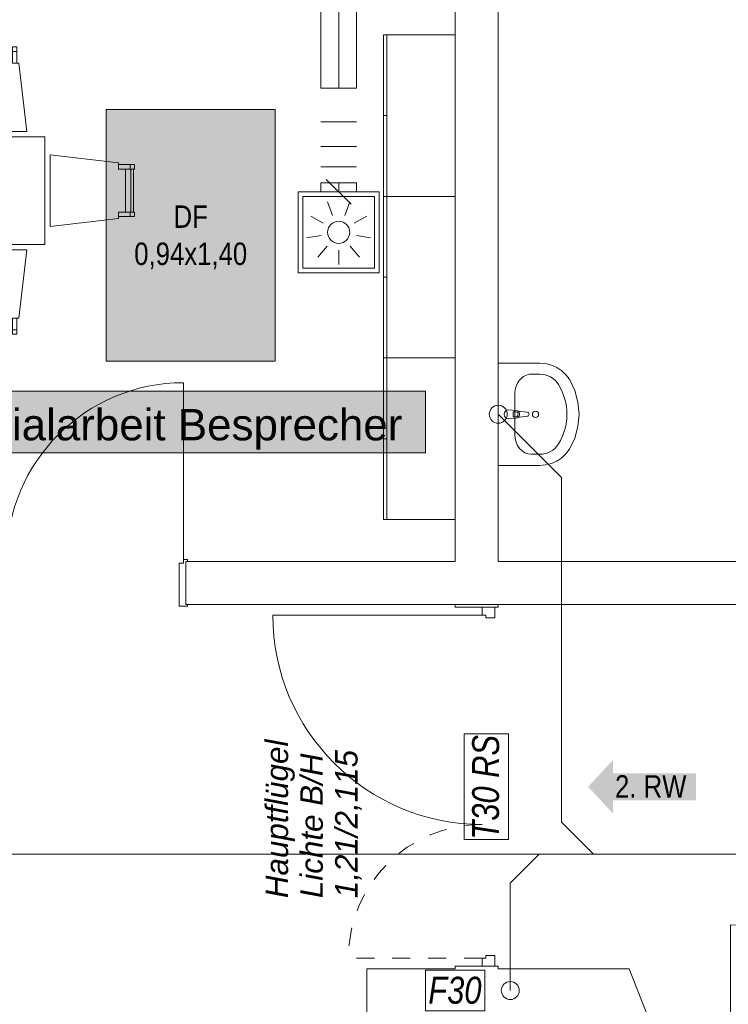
# Model space of a CAD drawing. Header units: metres. Extents: x -79 to 740, y -195 to 69.
# Tile 222 of 256: x 27.76 to 31.71, y 14.48 to 19.96. Entities that reach past the tile are written whole.
import ezdxf
from ezdxf.enums import TextEntityAlignment as Align

# ---------------------------------------------------------------- set-up
doc = ezdxf.new("R2010")
doc.units = ezdxf.units.M
doc.header["$MEASUREMENT"] = 0
doc.linetypes.add('Strichlinie eng', pattern=[0.115, 0.075, -0.04])
doc.linetypes.add('STRICHPUNKT2', pattern=[12.7, 6.35, -3.175, 0, -3.175])
for name, color, linetype in [('10 Wand außen', 7, 'Continuous'), ('50 Sanitäreinrichtung', 7, 'Continuous'), ('70 Entwässerung_Schmutzwasser', 7, 'Continuous'), ('70 Lüftung', 7, 'Continuous'), ('97 Brandschutz', 7, 'Continuous'), ('97 Brandschutz Dokumentation', 7, 'Continuous'), ('Neubau_30 Dachfenster', 7, 'Continuous'), ('Neubau_50 Möblierung', 7, 'Continuous'), ('Neubau_80 Raum', 7, 'Continuous')]:
    doc.layers.add(name, color=color, linetype=linetype)
doc.styles.add('ERSTELLTER_STIL_1', font='ARIALN.TTF')
doc.styles.add('ERSTELLTER_STIL_2', font='ARIALN.TTF')
doc.styles.add('ERSTELLTER_STIL_3', font='arial.ttf')
doc.styles.add('ERSTELLTER_STIL_5', font='arial.ttf')
doc.styles.add('ERSTELLTER_STIL_6', font='ARIALN.TTF')
doc.linetypes.add('Schmutzwasserleitung', pattern='A,0,[2,995_ARC_230 ERW_GR_EG_2607011.Shx,S=0.00784,R=0,X=0,Y=0],-0.987778,0', length=0.987778)

# ---------------------------------------------------------------- blocks, each defined once
blk = doc.blocks.new('Blockrahmentür 1-Fl 27')
at = {"layer": '10 Wand außen', "color": 7, "linetype": 'Continuous', "lineweight": 13}
for p, q in [((0.4925, 0.01), (0.4925, 0.995)), ((-0.4925, 0.01), (-0.515, 0.01)), ((-0.515, 0.01), (-0.515, 0)), ((-0.515, 0), (-0.505, 0)), ((-0.505, 0), (-0.505, -0.24)), ((-0.4925, -0.01), (-0.4925, 0.01)), ((0.4925, -0.01), (0.4925, 0.01)), ((0.4925, 0.01), (0.515, 0.01)), ((0.515, 0), (0.505, 0)), ((0.505, 0), (0.505, -0.24)), ((0.515, 0.01), (0.515, 0)), ((-0.4675, -0.01), (-0.4925, -0.01)), ((-0.4675, -0.25), (-0.4675, -0.01)), ((0.4675, -0.25), (0.4675, -0.01)), ((0.4675, -0.01), (0.4925, -0.01)), ((-0.505, -0.24), (-0.515, -0.24)), ((-0.515, -0.24), (-0.515, -0.25)), ((-0.515, -0.25), (-0.4675, -0.25)), ((0.515, -0.25), (0.4675, -0.25)), ((0.505, -0.24), (0.515, -0.24)), ((0.515, -0.24), (0.515, -0.25))]:
    blk.add_line(p, q, dxfattribs=at)
at = {"layer": '10 Wand außen', "color": 7, "linetype": 'Continuous', "lineweight": 9}
for p, q in [((-0.505, 0), (-0.505, -0.24)), ((-0.505, 0), (-0.505, -0.24)), ((0.505, 0), (0.505, -0.24)), ((0.505, 0), (0.505, -0.24))]:
    blk.add_line(p, q, dxfattribs=at)
blk.add_arc((0.4925, 0.01), 0.985, 90, 180, dxfattribs=at)
blk = doc.blocks.new('Tür Ol 2-Fl 27')
at = {"layer": '10 Wand außen', "color": 7, "linetype": 'Continuous', "lineweight": 13}
for p, q in [((0.955, 0), (0.955, 1.165)), ((-0.955, 0), (-1, 0)), ((-1, 0), (-1, -0.07)), ((-0.955, -0.02), (-0.955, 0)), ((0.955, -0.02), (0.955, 0)), ((0.955, 0), (1, 0)), ((1, 0), (1, -0.07)), ((-0.94, -0.02), (-0.955, -0.02)), ((-0.94, -0.07), (-0.94, -0.02)), ((0.94, -0.07), (0.94, -0.02)), ((0.94, -0.02), (0.955, -0.02)), ((-1, -0.07), (-0.94, -0.07)), ((1, -0.07), (0.94, -0.07))]:
    blk.add_line(p, q, dxfattribs=at)
at = {"layer": '10 Wand außen', "color": 7, "linetype": 'Strichlinie eng', "lineweight": 13}
blk.add_line((-0.955, 0), (-0.955, 0.745), dxfattribs=at)
at = {"layer": '10 Wand außen', "color": 7, "linetype": 'Continuous', "lineweight": 9}
for p, q in [((-1, 0.15), (-1, 0)), ((1, 0.15), (1, 0)), ((-1, 0), (-1, -0.07)), ((-1, 0), (-1, -0.07)), ((1, 0), (1, -0.07)), ((1, 0), (1, -0.07)), ((-1, -0.07), (-1, -0.09)), ((1, -0.07), (1, -0.09))]:
    blk.add_line(p, q, dxfattribs=at)
blk.add_arc((0.955, 0), 1.165, 90, 180, dxfattribs=at)
at = {"layer": '10 Wand außen', "color": 7, "linetype": 'Strichlinie eng', "lineweight": 9}
blk.add_arc((-0.955, 0), 0.745, 0, 90, dxfattribs=at)
blk = doc.blocks.new('Blockrahmentür 1-Fl 27_3')
at = {"layer": '10 Wand außen', "color": 7, "linetype": 'Continuous', "lineweight": 13}
for p, q in [((0.4925, -0.01), (0.4925, 0.975)), ((-0.4925, -0.01), (-0.515, -0.01)), ((-0.515, -0.01), (-0.515, -0.02)), ((-0.515, -0.02), (-0.505, -0.02)), ((-0.505, -0.02), (-0.505, -0.26)), ((-0.4925, -0.03), (-0.4925, -0.01)), ((-0.4675, -0.03), (-0.4925, -0.03)), ((-0.4675, -0.27), (-0.4675, -0.03)), ((0.4675, -0.27), (0.4675, -0.03)), ((0.4675, -0.03), (0.4925, -0.03)), ((0.4925, -0.03), (0.4925, -0.01)), ((0.4925, -0.01), (0.515, -0.01)), ((0.515, -0.02), (0.505, -0.02)), ((0.505, -0.02), (0.505, -0.26)), ((0.515, -0.01), (0.515, -0.02)), ((-0.505, -0.26), (-0.515, -0.26)), ((-0.515, -0.26), (-0.515, -0.27)), ((-0.515, -0.27), (-0.4675, -0.27)), ((0.515, -0.27), (0.4675, -0.27)), ((0.505, -0.26), (0.515, -0.26)), ((0.515, -0.26), (0.515, -0.27))]:
    blk.add_line(p, q, dxfattribs=at)
at = {"layer": '10 Wand außen', "color": 7, "linetype": 'Continuous', "lineweight": 9}
for p, q in [((-0.505, -0.26), (-0.505, -0.02)), ((-0.505, -0.26), (-0.505, -0.02)), ((0.505, -0.26), (0.505, -0.02)), ((0.505, -0.26), (0.505, -0.02))]:
    blk.add_line(p, q, dxfattribs=at)
blk.add_arc((0.4925, -0.01), 0.985, 90, 180, dxfattribs=at)
blk = doc.blocks.new('Waschbecken 01 27')
at = {"layer": '50 Sanitäreinrichtung', "color": 7, "linetype": 'Continuous', "lineweight": 9}
for p, q in [((0.1129, -0.0923), (-0.1129, -0.0923)), ((-0.0136, -0.0971), (-0.0136, -0.0822)), ((-0.0136, -0.0822), (0.0136, -0.0822)), ((0.0136, -0.0822), (0.0136, -0.0971)), ((-0.223, -0.1833), (-0.223, -0.2291)), ((0.223, -0.1833), (0.223, -0.2291))]:
    blk.add_line(p, q, dxfattribs=at)
at = {"layer": '50 Sanitäreinrichtung', "color": 7, "linetype": 'Continuous', "lineweight": 9, "flags": 128}
blk.add_lwpolyline([(-0.285, 0), (-0.285, -0.2291), (-0.2822, -0.2628), (-0.2741, -0.2955), (-0.2608, -0.326), (-0.2427, -0.3534), (-0.2205, -0.3769), (-0.1949, -0.3956), (-0.133, -0.4255), (-0.0674, -0.4438), (0, -0.45), (0.0674, -0.4438), (0.133, -0.4255), (0.1949, -0.3956), (0.2205, -0.3769), (0.2427, -0.3534), (0.2608, -0.326), (0.2741, -0.2955), (0.2822, -0.2628), (0.285, -0.2291), (0.285, 0)], close=True, dxfattribs=at)
blk.add_lwpolyline([(-0.025, -0.0573), (-0.021, -0.0993, 0.12102), (-0.0177, -0.1088), (-0.0111, -0.1617, 0.882566), (0.0111, -0.1617), (0.0177, -0.1088, 0.12102), (0.021, -0.0993), (0.025, -0.0573, 1)], format="xyb", close=True, dxfattribs=at)
at = {"layer": '50 Sanitäreinrichtung', "color": 7, "linetype": 'Continuous', "lineweight": 9}
blk.add_circle((0, -0.2071), 0.0175, dxfattribs=at)
for centre, radius, start, end in [((0, -0.0974), 0.0211, 212.771, 327.229), ((0, -0.0971), 0.0136, 180, 0)]:
    blk.add_arc(centre, radius, start, end, dxfattribs=at)
for centre, major_axis, ratio, start_param, end_param in [((-0.1128, -0.1833), (0.1103, 0), 0.82489, 1.570796, 3.141593), ((0.1128, -0.1833), (0.1103, 0), 0.82489, 0, 1.570796), ((-0.1129, -0.2291), (0, 0.1212), 0.908696, 1.570796, 2.644618), ((0.1129, -0.2291), (0, 0.1212), 0.908696, 3.638567, 4.712389), ((0, 0), (0, 0.3818), 0.908696, 2.644618, 3.638567)]:
    blk.add_ellipse(centre, major_axis=major_axis, ratio=ratio, start_param=start_param, end_param=end_param, dxfattribs=at)
blk = doc.blocks.new('Tisch-Stuhlgruppe eckig 27[27]_1', base_point=(26.7041, 19.0066))
at = {"layer": 'Neubau_50 Möblierung', "color": 8, "linetype": 'Continuous', "lineweight": 18}
for p, q in [((25.6594, 19.7816), (25.6844, 19.7816)), ((25.6844, 19.7866), (25.9238, 19.7866)), ((25.9488, 19.7816), (25.9238, 19.7816)), ((26.2594, 19.7816), (26.2844, 19.7816)), ((26.2844, 19.7866), (26.5238, 19.7866)), ((26.5488, 19.7816), (26.5238, 19.7816)), ((26.8594, 19.7816), (26.8844, 19.7816)), ((26.8844, 19.7866), (27.1238, 19.7866)), ((27.1488, 19.7816), (27.1238, 19.7816)), ((27.4594, 19.7816), (27.4844, 19.7816)), ((27.4844, 19.7866), (27.7238, 19.7866)), ((27.7488, 19.7816), (27.7238, 19.7816)), ((28.3791, 19.1513), (28.3791, 19.1263)), ((28.3841, 19.1263), (28.3841, 18.8869)), ((28.3791, 18.8619), (28.3791, 18.8869)), ((25.6594, 18.2316), (25.6844, 18.2316)), ((25.6844, 18.2266), (25.9238, 18.2266)), ((25.9488, 18.2316), (25.9238, 18.2316)), ((26.2594, 18.2316), (26.2844, 18.2316)), ((26.2844, 18.2266), (26.5238, 18.2266)), ((26.5488, 18.2316), (26.5238, 18.2316)), ((26.8594, 18.2316), (26.8844, 18.2316)), ((26.8844, 18.2266), (27.1238, 18.2266)), ((27.1488, 18.2316), (27.1238, 18.2316)), ((27.4594, 18.2316), (27.4844, 18.2316)), ((27.4844, 18.2266), (27.7238, 18.2266)), ((27.7488, 18.2316), (27.7238, 18.2316))]:
    blk.add_line(p, q, dxfattribs=at)
at = {"layer": 'Neubau_50 Möblierung', "color": 8, "linetype": 'Continuous', "lineweight": 18, "flags": 128}
for points in [[(25.6594, 19.7166), (25.6844, 19.7166), (25.6844, 19.8066), (25.6594, 19.8066)], [(25.6844, 19.7566), (25.9238, 19.7566), (25.9238, 19.8016), (25.6844, 19.8016)], [(25.9488, 19.7166), (25.9238, 19.7166), (25.9238, 19.8066), (25.9488, 19.8066)], [(26.2594, 19.7166), (26.2844, 19.7166), (26.2844, 19.8066), (26.2594, 19.8066)], [(26.2844, 19.7566), (26.5238, 19.7566), (26.5238, 19.8016), (26.2844, 19.8016)], [(26.5488, 19.7166), (26.5238, 19.7166), (26.5238, 19.8066), (26.5488, 19.8066)], [(26.8594, 19.7166), (26.8844, 19.7166), (26.8844, 19.8066), (26.8594, 19.8066)], [(26.8844, 19.7566), (27.1238, 19.7566), (27.1238, 19.8016), (26.8844, 19.8016)], [(27.1488, 19.7166), (27.1238, 19.7166), (27.1238, 19.8066), (27.1488, 19.8066)], [(27.4594, 19.7166), (27.4844, 19.7166), (27.4844, 19.8066), (27.4594, 19.8066)], [(27.4844, 19.7566), (27.7238, 19.7566), (27.7238, 19.8016), (27.4844, 19.8016)], [(27.7488, 19.7166), (27.7238, 19.7166), (27.7238, 19.8066), (27.7488, 19.8066)], [(25.6041, 19.3366), (26.0041, 19.3366), (25.9589, 19.7166), (25.9238, 19.7166), (25.9238, 19.7566), (25.6844, 19.7566), (25.6844, 19.7166), (25.6494, 19.7166)], [(26.2041, 19.3366), (26.6041, 19.3366), (26.5589, 19.7166), (26.5238, 19.7166), (26.5238, 19.7566), (26.2844, 19.7566), (26.2844, 19.7166), (26.2494, 19.7166)], [(26.8041, 19.3366), (27.2041, 19.3366), (27.1589, 19.7166), (27.1238, 19.7166), (27.1238, 19.7566), (26.8844, 19.7566), (26.8844, 19.7166), (26.8494, 19.7166)], [(27.4041, 19.3366), (27.8041, 19.3366), (27.7589, 19.7166), (27.7238, 19.7166), (27.7238, 19.7566), (27.4844, 19.7566), (27.4844, 19.7166), (27.4494, 19.7166)], [(25.5041, 18.7066), (27.9041, 18.7066), (27.9041, 19.3066), (25.5041, 19.3066)], [(27.9341, 19.2066), (27.9341, 18.8066), (28.3141, 18.8519), (28.3141, 18.8869), (28.3541, 18.8869), (28.3541, 19.1263), (28.3141, 19.1263), (28.3141, 19.1614)], [(28.3141, 19.1513), (28.3141, 19.1263), (28.4041, 19.1263), (28.4041, 19.1513)], [(28.3541, 19.1263), (28.3541, 18.8869), (28.3991, 18.8869), (28.3991, 19.1263)], [(28.3141, 18.8619), (28.3141, 18.8869), (28.4041, 18.8869), (28.4041, 18.8619)], [(25.6041, 18.6766), (26.0041, 18.6766), (25.9589, 18.2966), (25.9238, 18.2966), (25.9238, 18.2566), (25.6844, 18.2566), (25.6844, 18.2966), (25.6494, 18.2966)], [(26.2041, 18.6766), (26.6041, 18.6766), (26.5589, 18.2966), (26.5238, 18.2966), (26.5238, 18.2566), (26.2844, 18.2566), (26.2844, 18.2966), (26.2494, 18.2966)], [(26.8041, 18.6766), (27.2041, 18.6766), (27.1589, 18.2966), (27.1238, 18.2966), (27.1238, 18.2566), (26.8844, 18.2566), (26.8844, 18.2966), (26.8494, 18.2966)], [(27.4041, 18.6766), (27.8041, 18.6766), (27.7589, 18.2966), (27.7238, 18.2966), (27.7238, 18.2566), (27.4844, 18.2566), (27.4844, 18.2966), (27.4494, 18.2966)], [(25.6594, 18.2966), (25.6844, 18.2966), (25.6844, 18.2066), (25.6594, 18.2066)], [(25.9488, 18.2966), (25.9238, 18.2966), (25.9238, 18.2066), (25.9488, 18.2066)], [(26.2594, 18.2966), (26.2844, 18.2966), (26.2844, 18.2066), (26.2594, 18.2066)], [(26.5488, 18.2966), (26.5238, 18.2966), (26.5238, 18.2066), (26.5488, 18.2066)], [(26.8594, 18.2966), (26.8844, 18.2966), (26.8844, 18.2066), (26.8594, 18.2066)], [(27.1488, 18.2966), (27.1238, 18.2966), (27.1238, 18.2066), (27.1488, 18.2066)], [(27.4594, 18.2966), (27.4844, 18.2966), (27.4844, 18.2066), (27.4594, 18.2066)], [(27.7488, 18.2966), (27.7238, 18.2966), (27.7238, 18.2066), (27.7488, 18.2066)], [(25.6844, 18.2566), (25.9238, 18.2566), (25.9238, 18.2116), (25.6844, 18.2116)], [(26.2844, 18.2566), (26.5238, 18.2566), (26.5238, 18.2116), (26.2844, 18.2116)], [(26.8844, 18.2566), (27.1238, 18.2566), (27.1238, 18.2116), (26.8844, 18.2116)], [(27.4844, 18.2566), (27.7238, 18.2566), (27.7238, 18.2116), (27.4844, 18.2116)]]:
    blk.add_lwpolyline(points, close=True, dxfattribs=at)
blk = doc.blocks.new('Garderobe 01 27[37]_1', base_point=(29.7893, 18.0748))
at = {"layer": 'Neubau_50 Möblierung', "color": 8, "linetype": 'Continuous', "lineweight": 18}
for p, q in [((29.8093, 18.0748), (29.8093, 18.9748)), ((29.7893, 18.5248), (29.8093, 18.5248)), ((29.7893, 18.0748), (29.8093, 18.0748))]:
    blk.add_line(p, q, dxfattribs=at)
at = {"layer": 'Neubau_50 Möblierung', "color": 8, "linetype": 'Continuous', "lineweight": 18, "flags": 128}
blk.add_lwpolyline([(29.7893, 18.0748), (29.7893, 18.9748), (30.1893, 18.9748), (30.1893, 18.0748)], close=True, dxfattribs=at)
blk = doc.blocks.new('Garderobe 01 27[38]_1', base_point=(29.7893, 17.1748))
at = {"layer": 'Neubau_50 Möblierung', "color": 8, "linetype": 'Continuous', "lineweight": 18}
for p, q in [((29.8093, 17.1748), (29.8093, 18.0748)), ((29.7893, 17.6248), (29.8093, 17.6248)), ((29.7893, 17.1748), (29.8093, 17.1748))]:
    blk.add_line(p, q, dxfattribs=at)
at = {"layer": 'Neubau_50 Möblierung', "color": 8, "linetype": 'Continuous', "lineweight": 18, "flags": 128}
blk.add_lwpolyline([(29.7893, 17.1748), (29.7893, 18.0748), (30.1893, 18.0748), (30.1893, 17.1748)], close=True, dxfattribs=at)
blk = doc.blocks.new('Garderobe 01 27[39]_1', base_point=(29.7893, 18.9748))
at = {"layer": 'Neubau_50 Möblierung', "color": 8, "linetype": 'Continuous', "lineweight": 18}
for p, q in [((29.8093, 18.9748), (29.8093, 19.8748)), ((29.7893, 19.4248), (29.8093, 19.4248)), ((29.7893, 18.9748), (29.8093, 18.9748))]:
    blk.add_line(p, q, dxfattribs=at)
at = {"layer": 'Neubau_50 Möblierung', "color": 8, "linetype": 'Continuous', "lineweight": 18, "flags": 128}
blk.add_lwpolyline([(29.7893, 18.9748), (29.7893, 19.8748), (30.1893, 19.8748), (30.1893, 18.9748)], close=True, dxfattribs=at)
blk = doc.blocks.new('Pfeil gerade 27')
at = {"layer": '97 Brandschutz', "linetype": 'Continuous', "lineweight": 18, "true_color": 0x60cd00}
blk.add_hatch(color=72, dxfattribs=at).paths.add_polyline_path([(0.3, 0), (0.1607, 0.1497), (0.1607, 0.0752), (-0.3, 0.0752), (-0.3, -0.0752), (0.1607, -0.0752), (0.1607, -0.1497)])
blk = doc.blocks.new('Schulsozialarbeit Besprecher_0.35a_60_1', base_point=(17.3141, -13.0118))
at = {"layer": 'Neubau_80 Raum', "linetype": 'Continuous', "lineweight": 0, "true_color": 0x272a1c}
blk.add_hatch(color=250, dxfattribs=at).paths.add_polyline_path([(25.9199, 17.5455), (30.0248, 17.5455), (30.0248, 17.8892), (25.9199, 17.8892)])
at = {"layer": 'Neubau_80 Raum', "color": 7, "linetype": 'Continuous', "lineweight": 9, "flags": 128}
blk.add_lwpolyline([(25.9199, 17.5455), (30.0248, 17.5455), (30.0248, 17.8892), (25.9199, 17.8892)], close=True, dxfattribs=at)
at = {"layer": 'Neubau_80 Raum', "color": 7, "lineweight": 9, "style": 'ERSTELLTER_STIL_3'}
blk.add_attdef('stApartmentId', text='', height=0.175, dxfattribs=at).set_placement((27.9724, 17.7035), align=Align.MIDDLE_CENTER)
at = {"layer": 'Neubau_80 Raum', "color": 7, "lineweight": 9}
for tag, height, style, p in [('DUMMY_850', 0.2, 'ERSTELLTER_STIL_1', (19.4939, -10.2128)), ('ROOM_NAME', 0.2, 'ERSTELLTER_STIL_1', (17.1587, -10.272)), ('ROOM_NUMBER', 0.175, 'ERSTELLTER_STIL_3', (17.3234, -11.1523)), ('measuredNetAreaCode', 0.175, 'ERSTELLTER_STIL_3', (17.3234, -11.6679)), ('perimeterCode', 0.175, 'ERSTELLTER_STIL_3', (17.3234, -12.0116)), ('ceilingHeightCode', 0.175, 'ERSTELLTER_STIL_3', (17.3234, -12.3554)), ('measuredAreaCode', 0.175, 'ERSTELLTER_STIL_3', (17.3234, -12.6991)), ('DUMMY_851_0', 0.175, 'ERSTELLTER_STIL_3', (19.2542, -12.6991)), ('DUMMY_852', 0.175, 'ERSTELLTER_STIL_3', (17.3234, -13.0429)), ('DUMMY_851_1', 0.175, 'ERSTELLTER_STIL_3', (19.2542, -13.0429)), ('DUMMY_853', 0.175, 'ERSTELLTER_STIL_3', (17.3234, -13.3866)), ('DUMMY_851_2', 0.175, 'ERSTELLTER_STIL_3', (19.2542, -13.3866))]:
    blk.add_attdef(tag, text='', height=height, dxfattribs=dict(at, style=style)).set_placement(p, align=Align.TOP_LEFT)

msp = doc.modelspace()

# ---------------------------------------------------------------- hatches: boundary and pattern name
at = {"layer": 'Neubau_30 Dachfenster', "linetype": 'Continuous', "lineweight": 0, "true_color": 0x000000}
msp.add_hatch(color=18, dxfattribs=at).paths.add_polyline_path([(28.2467, 19.4576), (28.2467, 18.0576), (29.1867, 18.0576), (29.1867, 19.4576)])

# ---------------------------------------------------------------- linework, layer by layer
at = {"layer": '10 Wand außen', "color": 7, "linetype": 'Continuous', "lineweight": 9}
for p, q in [((28.6893, 16.7019), (28.6893, 16.9419)), ((30.1893, 16.6869), (30.3393, 16.6869)), ((30.3393, 16.6869), (30.4093, 16.6869)), ((30.4093, 16.6869), (30.4293, 16.6869)), ((30.1893, 14.6869), (30.3393, 14.6869)), ((30.3393, 14.6869), (30.4093, 14.6869)), ((30.4093, 14.6869), (30.4293, 14.6869))]:
    msp.add_line(p, q, dxfattribs=at)
at = {"layer": '10 Wand außen', "color": 7, "linetype": 'Continuous', "lineweight": 9, "flags": 128}
for points in [[(30.1893, 24.2719), (30.1893, 16.9419)], [(30.4293, 16.9419), (30.4293, 24.2719)], [(30.1893, 16.9419), (28.6893, 16.9419)], [(32.0091, 16.9419), (30.4293, 16.9419)], [(28.6893, 16.7019), (32.0091, 16.7019)], [(30.4293, 16.7019), (30.1893, 16.7019)], [(30.1893, 16.7019), (30.1893, 16.6869)], [(30.4293, 16.6869), (30.4293, 16.7019)], [(29.9975, 14.6719), (29.6975, 14.6719)], [(29.6975, 14.6719), (29.6975, 13.9219)], [(30.1893, 14.6719), (29.9975, 14.6719)], [(30.1893, 14.6869), (30.1893, 14.6719)], [(30.4293, 14.6719), (30.4293, 14.6869)], [(31.1575, 14.6719), (30.4293, 14.6719)], [(31.1575, 14.6719), (31.2535, 14.4319)]]:
    msp.add_lwpolyline(points, dxfattribs=at)
at = {"layer": '70 Entwässerung_Schmutzwasser', "color": 34, "linetype": 'Schmutzwasserleitung', "lineweight": 18, "true_color": 0xa85100}
for p, q in [((30.4293, 17.7612), (30.7817, 17.4088)), ((30.7817, 17.4088), (30.7817, 15.4887)), ((30.7817, 15.4887), (30.9585, 15.3119)), ((35.5016, 15.3119), (18.1784, 15.3119)), ((30.6577, 15.3119), (30.4962, 15.1505)), ((30.4962, 15.1505), (30.4962, 14.5519))]:
    msp.add_line(p, q, dxfattribs=at)
for centre in [(30.4293, 17.7612), (30.4962, 14.5519)]:
    msp.add_circle(centre, 0.05, dxfattribs=at)
at = {"layer": '70 Lüftung', "color": 5, "linetype": 'Continuous', "lineweight": 18}
for p, q in [((29.4407, 21.794), (29.4407, 19.577)), ((29.6407, 19.577), (29.6407, 21.794)), ((29.4407, 19.577), (29.6407, 19.577)), ((29.4407, 19.577), (29.4993, 19.577)), ((29.4993, 19.577), (29.5821, 19.577)), ((29.5821, 19.577), (29.6407, 19.577)), ((29.4407, 19.3906), (29.6407, 19.3906)), ((29.4407, 19.2531), (29.6407, 19.2531)), ((29.4407, 19.1392), (29.6407, 19.1392)), ((29.4407, 19.0497), (29.6407, 19.0497))]:
    msp.add_line(p, q, dxfattribs=at)
at = {"layer": '70 Lüftung', "color": 5, "linetype": 'STRICHPUNKT2', "lineweight": 18}
msp.add_line((29.5407, 21.794), (29.5407, 19.577), dxfattribs=at)
at = {"layer": '70 Lüftung', "color": 253, "linetype": 'Continuous', "lineweight": 18, "true_color": 0xaaaaaa}
for p, q in [((29.4407, 19.0497), (29.4407, 18.9997)), ((29.4993, 19.0497), (29.4407, 19.0497)), ((29.4718, 19.0686), (29.6097, 18.9307)), ((29.5821, 19.0497), (29.4993, 19.0497)), ((29.6407, 19.0497), (29.5821, 19.0497)), ((29.6407, 18.9997), (29.6407, 19.0497)), ((29.3157, 18.9997), (29.3157, 18.5497)), ((29.3157, 18.9997), (29.7657, 18.9997)), ((29.3407, 18.9747), (29.3407, 18.5747)), ((29.3407, 18.9747), (29.7407, 18.9747)), ((29.4993, 18.9997), (29.4407, 18.9997)), ((29.5821, 18.9997), (29.4993, 18.9997)), ((29.6407, 18.9997), (29.5821, 18.9997)), ((29.7407, 18.9747), (29.7407, 18.5747)), ((29.7657, 18.9997), (29.7657, 18.5497)), ((29.4792, 18.9438), (29.5065, 18.8686)), ((29.6023, 18.9438), (29.5749, 18.8686)), ((29.3848, 18.8647), (29.4541, 18.8247)), ((29.6966, 18.8647), (29.6273, 18.8247)), ((29.3635, 18.7434), (29.4422, 18.7573)), ((29.5407, 18.7747), (29.5408, 18.7747)), ((29.718, 18.7434), (29.6392, 18.7573)), ((29.425, 18.6368), (29.4764, 18.6981)), ((29.5407, 18.5947), (29.5407, 18.6747)), ((29.6564, 18.6368), (29.605, 18.6981)), ((29.3157, 18.5497), (29.7657, 18.5497)), ((29.3407, 18.5747), (29.7407, 18.5747))]:
    msp.add_line(p, q, dxfattribs=at)
at = {"layer": '70 Lüftung', "color": 253, "linetype": 'STRICHPUNKT2', "lineweight": 18, "true_color": 0xaaaaaa}
msp.add_line((29.5407, 19.0497), (29.5407, 18.9997), dxfattribs=at)
at = {"layer": '70 Lüftung', "color": 253, "linetype": 'Continuous', "lineweight": 18, "true_color": 0xaaaaaa}
msp.add_circle((29.5407, 18.7747), 0.062, dxfattribs=at)
at = {"layer": '97 Brandschutz', "color": 1, "linetype": 'Continuous', "lineweight": 13, "flags": 128}
for points in [[(30.4863, 15.3926), (30.4863, 15.9812), (30.2393, 15.9812), (30.2393, 15.3926), (30.4863, 15.3926)], [(30.0247, 14.4381), (30.3539, 14.4381), (30.3539, 14.6657), (30.0247, 14.6657), (30.0247, 14.4381)]]:
    msp.add_lwpolyline(points, close=True, dxfattribs=at)
at = {"layer": 'Neubau_30 Dachfenster', "color": 7, "linetype": 'Continuous', "lineweight": 9, "flags": 128}
msp.add_lwpolyline([(28.2467, 19.4576), (28.2467, 18.0576), (29.1867, 18.0576), (29.1867, 19.4576)], close=True, dxfattribs=at)

# ---------------------------------------------------------------- block references
at = {"layer": '10 Wand außen', "color": 7, "linetype": 'Continuous', "lineweight": 13}
msp.add_blockref('Blockrahmentür 1-Fl 27_3', (28.1843, 16.9619), dxfattribs=at)
at = {"layer": '10 Wand außen', "color": 7, "linetype": 'Continuous', "lineweight": 13, "rotation": 90}
msp.add_blockref('Tür Ol 2-Fl 27', (30.3393, 15.6869), dxfattribs=at)
at = {"layer": '10 Wand außen', "color": 7, "linetype": 'Continuous', "lineweight": 13, "xscale": -1}
msp.add_blockref('Blockrahmentür 1-Fl 27', (32.215, 13.9219), dxfattribs=at)
at = {"layer": '50 Sanitäreinrichtung', "color": 7, "linetype": 'Continuous', "lineweight": 13, "xscale": -1, "rotation": 89.99999999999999}
msp.add_blockref('Waschbecken 01 27', (30.4293, 17.7612), dxfattribs=at)
at = {"layer": '97 Brandschutz', "color": 7, "linetype": 'Continuous', "lineweight": 13, "xscale": -1}
msp.add_blockref('Pfeil gerade 27', (31.2293, 15.6869), dxfattribs=at)
at = {"layer": 'Neubau_50 Möblierung', "color": 8, "linetype": 'Continuous', "lineweight": 18}
for name, p in [('Garderobe 01 27[39]_1', (29.7893, 18.9748)), ('Tisch-Stuhlgruppe eckig 27[27]_1', (26.7041, 19.0066)), ('Garderobe 01 27[37]_1', (29.7893, 18.0748)), ('Garderobe 01 27[38]_1', (29.7893, 17.1748))]:
    msp.add_blockref(name, p, dxfattribs=at)
at = {"layer": 'Neubau_80 Raum', "color": 7, "linetype": 'Continuous', "lineweight": 13}
ref = msp.add_blockref('Schulsozialarbeit Besprecher_0.35a_60_1', (17.3141, -13.0118), dxfattribs=at)
ref.add_attrib('stApartmentId', '0.35a Schulsozialarbeit Besprecher', dxfattribs={"color": 7, "lineweight": 9, "height": 0.175, "style": 'ERSTELLTER_STIL_3'}).set_placement((27.9724, 17.7035), align=Align.MIDDLE_CENTER)

# ---------------------------------------------------------------- texts
at = {"layer": '97 Brandschutz', "color": 1, "linetype": 'Continuous', "lineweight": 13, "insert": (30.2836, 15.3926), "char_height": 0.15, "attachment_point": 1, "rotation": 90, "style": 'ERSTELLTER_STIL_6'}
msp.add_mtext('\\A1;{\\pql;\\fArial Narrow|b0|i1|c0|p0;\\W1.000000;T30 RS}', dxfattribs=at)
at = {"layer": '97 Brandschutz', "color": 7, "linetype": 'Continuous', "lineweight": 9, "insert": (31.0793, 15.7512), "char_height": 0.125, "attachment_point": 1, "style": 'ERSTELLTER_STIL_2'}
msp.add_mtext('\\A1;{\\pql;\\fArial Narrow|b0|i0|c0|p0;\\W1.000000;2\\fArial Narrow|b0|i0|c0|p0;\\W1.000000;. RW}', dxfattribs=at)
at = {"layer": '97 Brandschutz', "color": 1, "linetype": 'Continuous', "lineweight": 13, "insert": (30.0397, 14.6287), "char_height": 0.15, "attachment_point": 1, "style": 'ERSTELLTER_STIL_6'}
msp.add_mtext('\\A1;{\\pql;\\fArial Narrow|b0|i1|c0|p0;\\W1.000000;F\\fArial Narrow|b0|i1|c0|p0;\\W1.000000;30}', dxfattribs=at)
at = {"layer": '97 Brandschutz Dokumentation', "color": 7, "linetype": 'Continuous', "lineweight": 9, "insert": (29.1339, 15.0663), "char_height": 0.125, "attachment_point": 1, "rotation": 90, "line_spacing_factor": 0.928433, "style": 'ERSTELLTER_STIL_5'}
msp.add_mtext('\\A1;{\\pql;\\fArial|b0|i1|c0|p0;\\W1.000000;Hauptflügel\\P\\pql;\\fArial|b0|i1|c0|p0;\\W1.000000;Lichte B/H\\P\\pql;\\fArial|b0|i1|c0|p0;\\W1.000000;1,21/2,11\\fArial|b0|i1|c0|p0;\\W1.000000;5}', dxfattribs=at)
at = {"layer": 'Neubau_30 Dachfenster', "color": 7, "linetype": 'Continuous', "lineweight": 9, "insert": (28.7167, 18.9244), "char_height": 0.125, "attachment_point": 2, "line_spacing_factor": 0.993167, "style": 'ERSTELLTER_STIL_2'}
msp.add_mtext('\\A1;{\\pqc;\\fArial Narrow|b0|i0|c0|p0;\\W1.000000;DF\\P\\pqc;\\fArial Narrow|b0|i0|c0|p0;\\W1.000000;0,94\\fArial Narrow|b0|i0|c0|p0;\\W1.000000;x1,40}', dxfattribs=at)

doc.saveas('drawing.dxf')
